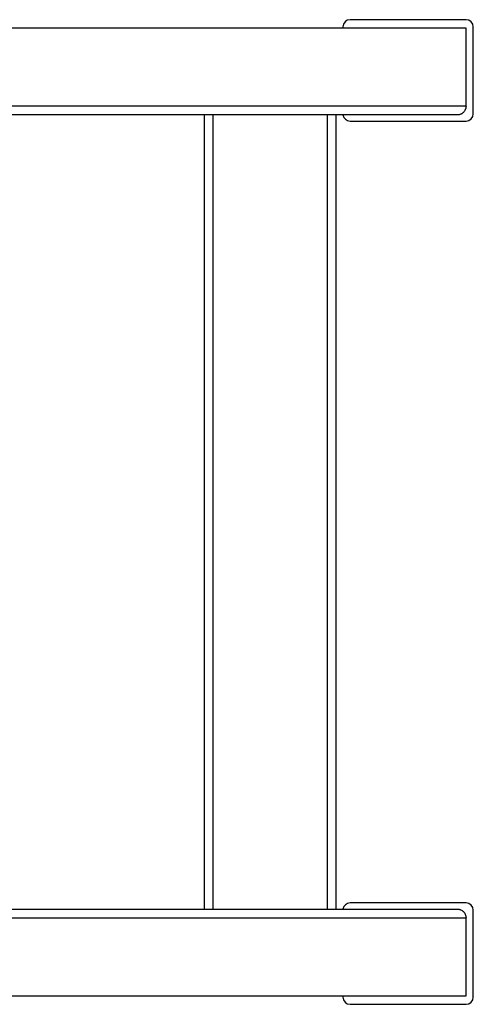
# Model space of a CAD drawing. Header units: inches. Extents: x 11 to 110, y 6 to 132.
# Tile 8 of 8: x 41 to 56, y 98 to 132. Entities that reach past the tile are written whole.
import ezdxf

# ---------------------------------------------------------------- set-up
doc = ezdxf.new("R2010")
doc.units = ezdxf.units.IN
doc.header["$MEASUREMENT"] = 0

msp = doc.modelspace()

# ---------------------------------------------------------------- linework, layer by layer
for p, q in [((56.096, 131.696), (52.096, 131.696)), ((56.096, 131.409), (31.359, 131.409)), ((51.846, 131.446), (51.846, 131.409)), ((56.096, 128.705), (56.096, 131.409)), ((56.346, 128.446), (56.346, 131.446)), ((56.096, 128.705), (30.7, 128.705)), ((55.799, 128.409), (30.378, 128.409)), ((47.066, 100.983), (47.066, 128.409)), ((47.363, 100.983), (47.363, 128.409)), ((51.316, 100.983), (51.316, 128.409)), ((51.613, 100.983), (51.613, 128.409)), ((52.096, 128.196), (56.096, 128.196)), ((30.378, 100.983), (55.799, 100.983)), ((56.096, 101.196), (52.096, 101.196)), ((30.7, 100.687), (56.096, 100.687)), ((56.096, 97.983), (56.096, 100.687)), ((56.346, 97.946), (56.346, 100.946)), ((31.359, 97.983), (56.096, 97.983)), ((51.846, 97.983), (51.846, 97.946)), ((52.096, 97.696), (56.096, 97.696))]:
    msp.add_line(p, q)
for centre, start, end in [((52.096, 131.446), 90, 180), ((56.096, 131.446), 0, 90), ((52.096, 128.446), 188.6153, 270), ((56.096, 128.446), 270, 0), ((52.096, 100.946), 90, 171.3847), ((56.096, 100.946), 0, 90), ((52.096, 97.946), 180, 270), ((56.096, 97.946), 270, 0)]:
    msp.add_arc(centre, 0.25, start, end)
for points in [[(56.096, 128.705), (56.095, 128.686), (56.092, 128.666), (56.086, 128.638), (56.083, 128.628), (56.077, 128.61), (56.073, 128.601), (56.061, 128.574), (56.052, 128.557), (56.03, 128.524), (56.018, 128.509), (55.99, 128.482), (55.976, 128.47), (55.952, 128.453), (55.944, 128.448), (55.927, 128.439), (55.918, 128.435), (55.892, 128.424), (55.874, 128.418), (55.837, 128.411), (55.818, 128.409), (55.799, 128.409)], [(55.799, 100.983), (55.818, 100.983), (55.836, 100.982), (55.864, 100.976), (55.873, 100.974), (55.891, 100.968), (55.9, 100.965), (55.927, 100.953), (55.943, 100.944), (55.975, 100.923), (55.99, 100.91), (56.017, 100.883), (56.03, 100.868), (56.046, 100.844), (56.051, 100.835), (56.061, 100.818), (56.065, 100.81), (56.077, 100.783), (56.083, 100.764), (56.092, 100.726), (56.095, 100.707), (56.096, 100.687)]]:
    msp.add_open_spline(points, degree=3, knots=[0, 0, 0, 0, 0.125, 0.125, 0.1875, 0.1875, 0.25, 0.25, 0.375, 0.375, 0.5, 0.5, 0.625, 0.625, 0.6875, 0.6875, 0.75, 0.75, 0.875, 0.875, 1, 1, 1, 1])

doc.saveas('drawing.dxf')
